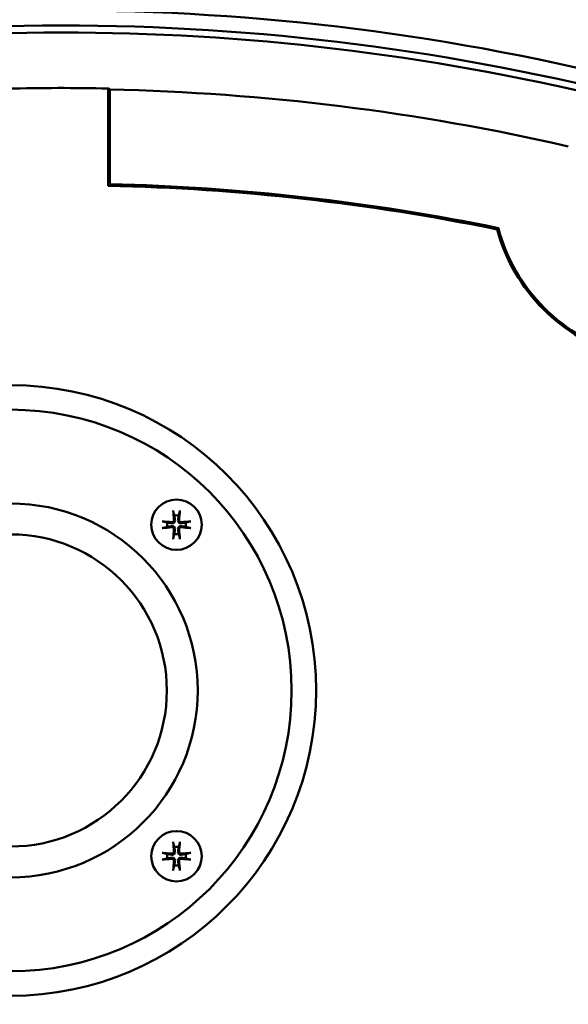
# Model space of a CAD drawing. Header units: millimetres. Extents: x 0 to 1680, y 0 to 1188.
# Tile 27 of 30: x 1276 to 1331, y 803 to 900. Entities that reach past the tile are written whole.
import ezdxf

# ---------------------------------------------------------------- set-up
doc = ezdxf.new("R2010")
doc.units = ezdxf.units.MM
doc.header["$LTSCALE"] = 4
doc.layers.add('Видимый контур (ГОСТ)', color=7, linetype='Continuous', lineweight=50)
doc.layers.add('Размер (ГОСТ)', color=7, linetype='Continuous', lineweight=25)
doc.styles.add('Обычный текст (ГОСТ)', font='GOST Common Italic.ttf')
doc.dimstyles.new('Обычный (ГОСТ)', dxfattribs={"dimscale": 4, "dimtxt": 3.5, "dimasz": 3.5, "dimexe": 1, "dimexo": 0, "dimgap": 0.5, "dimtad": 1, "dimtxsty": 'Обычный текст (ГОСТ)', "dimblk": 'Filled-1', "dimcen": 0.09, "dimdle": 15, "dimclrd": 256, "dimclre": 256, "dimclrt": 256, "dimazin": 2, "dimtfac": 0.714286, "dimtdec": 3, "dimtmove": 0, "dimatfit": 3, "dimfxl": 1, "dimtolj": 1, "dimlwd": 25, "dimlwe": 25, "dimarcsym": 0})

# ---------------------------------------------------------------- blocks, each defined once
blk = doc.blocks.new('Filled-1')
at = {"color": 0}
for p, q in [((0, 0), (-1, 0.1429)), ((-1, 0.1429), (-1, -0.1429)), ((-1, 0), (0, 0)), ((-1, -0.1429), (0, 0))]:
    blk.add_line(p, q, dxfattribs=at)
at = {"color": 0, "flags": 128}
blk.add_lwpolyline([(-1, -0.1429), (0, 0), (-1, 0.1429), (-1, -0.1429)], dxfattribs=at)
at = {"color": 0}
blk.add_solid([(-1, -0.1429), (0, 0), (-1, 0.1429), (-1, -0.1429)], dxfattribs=at)
blk = doc.blocks.new('*D13')
at = {"layer": 'Defpoints', "color": 0, "linetype": 'Continuous', "transparency": 16777216}
for p in [(1221.989, 1001.444), (1217.934, 731.444), (1447.122, 731.444)]:
    blk.add_point(p, dxfattribs=at)
at = {"layer": 'Размер (ГОСТ)', "linetype": 'Continuous', "lineweight": 25, "transparency": 16777216}
for p, q in [((1221.989, 1001.444), (1451.122, 1001.444)), ((1447.122, 987.444), (1447.122, 745.444)), ((1217.934, 731.444), (1451.122, 731.444))]:
    blk.add_line(p, q, dxfattribs=at)
at = {"layer": 'Размер (ГОСТ)', "linetype": 'Continuous', "lineweight": 25, "transparency": 16777216, "xscale": 14, "yscale": 14, "zscale": 14}
for p, rotation in [((1447.122, 1001.444), 90), ((1447.122, 731.444), 270)]:
    blk.add_blockref('Filled-1', p, dxfattribs=dict(at, rotation=rotation))
at = {"layer": 'Размер (ГОСТ)', "linetype": 'Continuous', "lineweight": 25, "transparency": 16777216, "insert": (1430.942, 851.574), "char_height": 14, "attachment_point": 1, "rotation": 90, "style": 'Обычный текст (ГОСТ)'}
blk.add_mtext('\\A1;270', dxfattribs=at)

msp = doc.modelspace()

# ---------------------------------------------------------------- linework, layer by layer
at = {"layer": 'Видимый контур (ГОСТ)'}
for p, q in [((1284.99, 883.786), (1284.99, 893.439)), ((1285.148, 883.94), (1285.148, 892.679))]:
    msp.add_line(p, q, dxfattribs=at)
for centre, radius in [((1275.309, 833.692), 30.299), ((1275.309, 833.692), 27.87), ((1275.309, 833.692), 18.554), ((1291.759, 850.143), 2.5), ((1275.309, 833.692), 15.489), ((1291.759, 817.242), 2.5)]:
    msp.add_circle(centre, radius, dxfattribs=at)
for centre, radius, start, end in [((1280.309, 668.38), 232.812, 75.55894, 104.44106), ((1280.309, 668.38), 231.313, 75.4619, 104.5381), ((1280.309, 668.38), 230.614, 76.41796, 103.58204), ((1280.309, 668.38), 225.108, 88.80829, 91.35376), ((1280.309, 668.38), 225.012, 77.07808, 88.77107), ((1280.309, 668.38), 215.457, 78.41979, 88.75491), ((1280.309, 668.38), 215.614, 78.394, 88.71403), ((1340.738, 884.121), 17.644, 194.89473, 255.10527), ((1340.738, 884.121), 17.802, 195.20837, 254.79163), ((1291.759, 850.143), 0.935, 166.76803, 193.23197), ((1291.759, 850.143), 0.935, 76.76803, 103.23197), ((1291.759, 850.143), 0.935, 346.76803, 13.23197), ((1291.759, 850.143), 0.935, 256.76803, 283.23197), ((1291.759, 817.242), 0.935, 76.76803, 103.23197), ((1291.759, 817.242), 0.935, 166.76803, 193.23197), ((1291.759, 817.242), 0.935, 346.76803, 13.23197), ((1291.759, 817.242), 0.935, 256.76803, 283.23197)]:
    msp.add_arc(centre, radius, start, end, dxfattribs=at)
for centre, major_axis, ratio, start_param, end_param in [((1006.797, 668.38), (410.476, 0), 0.745659, 0.825643, 0.82612), ((1291.92, 850.157), (0.398, -4.369), 0.087156, 4.375857, 4.608059), ((1291.598, 850.157), (0.398, 4.369), 0.087156, 4.816719, 5.048921), ((1291.745, 849.982), (-4.369, 0.398), 0.087156, 4.816719, 5.048921), ((1291.774, 849.982), (-4.369, -0.398), 0.087156, 4.375857, 4.608059), ((1291.745, 850.304), (4.369, 0.398), 0.087156, 4.375857, 4.608059), ((1291.92, 850.128), (-0.398, -4.369), 0.087156, 4.816719, 5.048921), ((1291.598, 850.128), (-0.398, 4.369), 0.087156, 4.375857, 4.608059), ((1291.774, 850.304), (4.369, -0.398), 0.087156, 4.816719, 5.048921), ((1291.92, 817.256), (0.398, -4.369), 0.087156, 4.375857, 4.608059), ((1291.598, 817.256), (0.398, 4.369), 0.087156, 4.816719, 5.048921), ((1291.745, 817.08), (-4.369, 0.398), 0.087156, 4.816719, 5.048921), ((1291.745, 817.403), (4.369, 0.398), 0.087156, 4.375857, 4.608059), ((1291.774, 817.08), (-4.369, -0.398), 0.087156, 4.375857, 4.608059), ((1291.774, 817.403), (4.369, -0.398), 0.087156, 4.816719, 5.048921), ((1291.92, 817.227), (-0.398, -4.369), 0.087156, 4.816719, 5.048921), ((1291.598, 817.227), (-0.398, 4.369), 0.087156, 4.375857, 4.608059)]:
    msp.add_ellipse(centre, major_axis=major_axis, ratio=ratio, start_param=start_param, end_param=end_param, dxfattribs=at)
for points, knots in [([(1285.134, 893.34), (1285.138, 893.258), (1285.141, 893.156), (1285.146, 892.947), (1285.148, 892.802), (1285.148, 892.679)], [0.08033733, 0.08033733, 0.08033733, 0.08033733, 0.11124516, 0.11124516, 0.14826678, 0.14826678, 0.14826678, 0.14826678]), ([(1291.451, 851.396), (1291.45, 851.402), (1291.448, 851.412), (1291.444, 851.433), (1291.441, 851.451), (1291.437, 851.482), (1291.435, 851.503), (1291.432, 851.535), (1291.431, 851.553), (1291.43, 851.567)], [0.0478659, 0.0478659, 0.0478659, 0.0478659, 0.05208337, 0.05208337, 0.05727876, 0.05727876, 0.06252381, 0.06252381, 0.06703089, 0.06703089, 0.06703089, 0.06703089]), ([(1292.089, 851.567), (1292.088, 851.553), (1292.087, 851.535), (1292.084, 851.503), (1292.081, 851.482), (1292.077, 851.451), (1292.075, 851.433), (1292.071, 851.412), (1292.069, 851.402), (1292.067, 851.396)], [0.01643552, 0.01643552, 0.01643552, 0.01643552, 0.02094259, 0.02094259, 0.02618765, 0.02618765, 0.03138303, 0.03138303, 0.0356005, 0.0356005, 0.0356005, 0.0356005]), ([(1290.335, 850.472), (1290.349, 850.471), (1290.367, 850.47), (1290.399, 850.467), (1290.419, 850.465), (1290.451, 850.461), (1290.468, 850.458), (1290.49, 850.454), (1290.5, 850.452), (1290.506, 850.451)], [0.01643552, 0.01643552, 0.01643552, 0.01643552, 0.02094259, 0.02094259, 0.02618765, 0.02618765, 0.03138303, 0.03138303, 0.0356005, 0.0356005, 0.0356005, 0.0356005]), ([(1291.609, 850.588), (1291.614, 850.554), (1291.612, 850.517), (1291.598, 850.464), (1291.59, 850.443), (1291.567, 850.401), (1291.552, 850.382), (1291.52, 850.35), (1291.501, 850.335), (1291.459, 850.312), (1291.438, 850.304), (1291.385, 850.29), (1291.348, 850.288), (1291.314, 850.293)], [0.1157055, 0.1157055, 0.1157055, 0.1157055, 0.1265746, 0.1265746, 0.13336881, 0.13336881, 0.14016301, 0.14016301, 0.14695722, 0.14695722, 0.15375143, 0.15375143, 0.16462053, 0.16462053, 0.16462053, 0.16462053]), ([(1291.5, 850.578), (1291.502, 850.558), (1291.5, 850.536), (1291.487, 850.495), (1291.476, 850.475), (1291.45, 850.444), (1291.433, 850.43), (1291.395, 850.41), (1291.374, 850.404), (1291.344, 850.401), (1291.334, 850.401), (1291.324, 850.402)], [0, 0, 0, 0, 0.00610592, 0.00610592, 0.01221184, 0.01221184, 0.01830671, 0.01830671, 0.02440159, 0.02440159, 0.02728319, 0.02728319, 0.02728319, 0.02728319]), ([(1292.204, 850.293), (1292.17, 850.288), (1292.134, 850.29), (1292.081, 850.304), (1292.059, 850.312), (1292.018, 850.335), (1291.999, 850.35), (1291.967, 850.382), (1291.952, 850.401), (1291.929, 850.443), (1291.92, 850.464), (1291.907, 850.517), (1291.904, 850.554), (1291.909, 850.588)], [0.1157055, 0.1157055, 0.1157055, 0.1157055, 0.1265746, 0.1265746, 0.13336881, 0.13336881, 0.14016301, 0.14016301, 0.14695722, 0.14695722, 0.15375143, 0.15375143, 0.16462053, 0.16462053, 0.16462053, 0.16462053]), ([(1292.194, 850.402), (1292.174, 850.4), (1292.152, 850.402), (1292.111, 850.415), (1292.092, 850.426), (1292.061, 850.452), (1292.047, 850.469), (1292.026, 850.507), (1292.02, 850.528), (1292.017, 850.558), (1292.017, 850.568), (1292.018, 850.578)], [0, 0, 0, 0, 0.00610592, 0.00610592, 0.01221184, 0.01221184, 0.01830671, 0.01830671, 0.02440159, 0.02440159, 0.02728319, 0.02728319, 0.02728319, 0.02728319]), ([(1293.012, 850.451), (1293.019, 850.452), (1293.028, 850.454), (1293.05, 850.458), (1293.067, 850.461), (1293.099, 850.465), (1293.119, 850.467), (1293.152, 850.47), (1293.169, 850.471), (1293.184, 850.472)], [0.0478659, 0.0478659, 0.0478659, 0.0478659, 0.05208337, 0.05208337, 0.05727876, 0.05727876, 0.06252381, 0.06252381, 0.06703089, 0.06703089, 0.06703089, 0.06703089]), ([(1290.506, 849.835), (1290.5, 849.833), (1290.49, 849.831), (1290.468, 849.827), (1290.451, 849.825), (1290.419, 849.821), (1290.399, 849.818), (1290.367, 849.815), (1290.349, 849.814), (1290.335, 849.813)], [0.0478659, 0.0478659, 0.0478659, 0.0478659, 0.05208337, 0.05208337, 0.05727876, 0.05727876, 0.06252381, 0.06252381, 0.06703089, 0.06703089, 0.06703089, 0.06703089]), ([(1291.314, 849.993), (1291.348, 849.997), (1291.385, 849.995), (1291.438, 849.982), (1291.459, 849.973), (1291.501, 849.95), (1291.52, 849.935), (1291.552, 849.903), (1291.567, 849.884), (1291.59, 849.843), (1291.598, 849.821), (1291.612, 849.768), (1291.614, 849.732), (1291.609, 849.698)], [0.1157055, 0.1157055, 0.1157055, 0.1157055, 0.1265746, 0.1265746, 0.13336881, 0.13336881, 0.14016301, 0.14016301, 0.14695722, 0.14695722, 0.15375143, 0.15375143, 0.16462053, 0.16462053, 0.16462053, 0.16462053]), ([(1291.324, 849.884), (1291.344, 849.885), (1291.366, 849.883), (1291.407, 849.87), (1291.427, 849.859), (1291.458, 849.833), (1291.472, 849.816), (1291.492, 849.778), (1291.498, 849.757), (1291.501, 849.727), (1291.501, 849.718), (1291.5, 849.708)], [0, 0, 0, 0, 0.00610858, 0.00610858, 0.01221716, 0.01221716, 0.01830937, 0.01830937, 0.02440159, 0.02440159, 0.02728313, 0.02728313, 0.02728313, 0.02728313]), ([(1291.909, 849.698), (1291.904, 849.732), (1291.907, 849.768), (1291.92, 849.821), (1291.929, 849.843), (1291.952, 849.884), (1291.967, 849.903), (1291.999, 849.935), (1292.018, 849.95), (1292.059, 849.973), (1292.081, 849.982), (1292.134, 849.995), (1292.17, 849.997), (1292.204, 849.993)], [0.1157055, 0.1157055, 0.1157055, 0.1157055, 0.1265746, 0.1265746, 0.13336881, 0.13336881, 0.14016301, 0.14016301, 0.14695722, 0.14695722, 0.15375143, 0.15375143, 0.16462053, 0.16462053, 0.16462053, 0.16462053]), ([(1292.018, 849.708), (1292.016, 849.728), (1292.019, 849.75), (1292.032, 849.791), (1292.043, 849.81), (1292.069, 849.841), (1292.086, 849.855), (1292.124, 849.875), (1292.145, 849.882), (1292.175, 849.885), (1292.184, 849.885), (1292.194, 849.884)], [0, 0, 0, 0, 0.00610592, 0.00610592, 0.01221184, 0.01221184, 0.01830671, 0.01830671, 0.02440159, 0.02440159, 0.02728319, 0.02728319, 0.02728319, 0.02728319]), ([(1293.184, 849.813), (1293.169, 849.814), (1293.152, 849.815), (1293.119, 849.818), (1293.099, 849.821), (1293.067, 849.825), (1293.05, 849.827), (1293.028, 849.831), (1293.019, 849.833), (1293.012, 849.835)], [0.01643552, 0.01643552, 0.01643552, 0.01643552, 0.02094259, 0.02094259, 0.02618765, 0.02618765, 0.03138303, 0.03138303, 0.0356005, 0.0356005, 0.0356005, 0.0356005]), ([(1291.43, 848.718), (1291.431, 848.733), (1291.432, 848.75), (1291.435, 848.783), (1291.437, 848.803), (1291.441, 848.835), (1291.444, 848.852), (1291.448, 848.874), (1291.45, 848.883), (1291.451, 848.89)], [0.01643552, 0.01643552, 0.01643552, 0.01643552, 0.02094259, 0.02094259, 0.02618765, 0.02618765, 0.03138303, 0.03138303, 0.0356005, 0.0356005, 0.0356005, 0.0356005]), ([(1292.067, 848.89), (1292.069, 848.883), (1292.071, 848.874), (1292.075, 848.852), (1292.077, 848.835), (1292.081, 848.803), (1292.084, 848.783), (1292.087, 848.75), (1292.088, 848.733), (1292.089, 848.718)], [0.0478659, 0.0478659, 0.0478659, 0.0478659, 0.05208337, 0.05208337, 0.05727876, 0.05727876, 0.06252381, 0.06252381, 0.06703089, 0.06703089, 0.06703089, 0.06703089]), ([(1291.451, 818.495), (1291.45, 818.501), (1291.448, 818.51), (1291.444, 818.532), (1291.441, 818.549), (1291.437, 818.581), (1291.435, 818.602), (1291.432, 818.634), (1291.431, 818.651), (1291.43, 818.666)], [0.0478659, 0.0478659, 0.0478659, 0.0478659, 0.05208337, 0.05208337, 0.05727876, 0.05727876, 0.06252381, 0.06252381, 0.06703089, 0.06703089, 0.06703089, 0.06703089]), ([(1292.089, 818.666), (1292.088, 818.651), (1292.087, 818.634), (1292.084, 818.602), (1292.081, 818.581), (1292.077, 818.549), (1292.075, 818.532), (1292.071, 818.51), (1292.069, 818.501), (1292.067, 818.495)], [0.01643552, 0.01643552, 0.01643552, 0.01643552, 0.02094259, 0.02094259, 0.02618765, 0.02618765, 0.03138303, 0.03138303, 0.0356005, 0.0356005, 0.0356005, 0.0356005]), ([(1290.335, 817.571), (1290.349, 817.57), (1290.367, 817.569), (1290.399, 817.566), (1290.419, 817.564), (1290.451, 817.56), (1290.468, 817.557), (1290.49, 817.553), (1290.5, 817.551), (1290.506, 817.549)], [0.01643552, 0.01643552, 0.01643552, 0.01643552, 0.02094259, 0.02094259, 0.02618765, 0.02618765, 0.03138303, 0.03138303, 0.0356005, 0.0356005, 0.0356005, 0.0356005]), ([(1291.609, 817.687), (1291.614, 817.652), (1291.612, 817.616), (1291.598, 817.563), (1291.59, 817.541), (1291.567, 817.5), (1291.552, 817.481), (1291.52, 817.449), (1291.501, 817.434), (1291.459, 817.411), (1291.438, 817.403), (1291.385, 817.389), (1291.348, 817.387), (1291.314, 817.391)], [0.1157055, 0.1157055, 0.1157055, 0.1157055, 0.1265746, 0.1265746, 0.13336881, 0.13336881, 0.14016301, 0.14016301, 0.14695722, 0.14695722, 0.15375143, 0.15375143, 0.16462053, 0.16462053, 0.16462053, 0.16462053]), ([(1291.314, 817.092), (1291.348, 817.096), (1291.385, 817.094), (1291.438, 817.08), (1291.459, 817.072), (1291.501, 817.049), (1291.52, 817.034), (1291.552, 817.002), (1291.567, 816.983), (1291.59, 816.942), (1291.598, 816.92), (1291.612, 816.867), (1291.614, 816.831), (1291.609, 816.796)], [0.1157055, 0.1157055, 0.1157055, 0.1157055, 0.1265746, 0.1265746, 0.13336881, 0.13336881, 0.14016301, 0.14016301, 0.14695722, 0.14695722, 0.15375143, 0.15375143, 0.16462053, 0.16462053, 0.16462053, 0.16462053]), ([(1291.5, 817.677), (1291.502, 817.657), (1291.5, 817.635), (1291.487, 817.593), (1291.476, 817.574), (1291.45, 817.543), (1291.433, 817.529), (1291.395, 817.509), (1291.374, 817.503), (1291.344, 817.5), (1291.334, 817.5), (1291.324, 817.5)], [0, 0, 0, 0, 0.00610592, 0.00610592, 0.01221184, 0.01221184, 0.01830671, 0.01830671, 0.02440159, 0.02440159, 0.02728319, 0.02728319, 0.02728319, 0.02728319]), ([(1291.324, 816.983), (1291.344, 816.984), (1291.366, 816.982), (1291.407, 816.969), (1291.427, 816.958), (1291.458, 816.932), (1291.472, 816.915), (1291.492, 816.877), (1291.498, 816.856), (1291.501, 816.826), (1291.501, 816.816), (1291.5, 816.806)], [0, 0, 0, 0, 0.00610858, 0.00610858, 0.01221716, 0.01221716, 0.01830937, 0.01830937, 0.02440159, 0.02440159, 0.02728313, 0.02728313, 0.02728313, 0.02728313]), ([(1292.204, 817.391), (1292.17, 817.387), (1292.134, 817.389), (1292.081, 817.403), (1292.059, 817.411), (1292.018, 817.434), (1291.999, 817.449), (1291.967, 817.481), (1291.952, 817.5), (1291.929, 817.541), (1291.92, 817.563), (1291.907, 817.616), (1291.904, 817.652), (1291.909, 817.687)], [0.1157055, 0.1157055, 0.1157055, 0.1157055, 0.1265746, 0.1265746, 0.13336881, 0.13336881, 0.14016301, 0.14016301, 0.14695722, 0.14695722, 0.15375143, 0.15375143, 0.16462053, 0.16462053, 0.16462053, 0.16462053]), ([(1291.909, 816.796), (1291.904, 816.831), (1291.907, 816.867), (1291.92, 816.92), (1291.929, 816.942), (1291.952, 816.983), (1291.967, 817.002), (1291.999, 817.034), (1292.018, 817.049), (1292.059, 817.072), (1292.081, 817.08), (1292.134, 817.094), (1292.17, 817.096), (1292.204, 817.092)], [0.1157055, 0.1157055, 0.1157055, 0.1157055, 0.1265746, 0.1265746, 0.13336881, 0.13336881, 0.14016301, 0.14016301, 0.14695722, 0.14695722, 0.15375143, 0.15375143, 0.16462053, 0.16462053, 0.16462053, 0.16462053]), ([(1292.018, 816.806), (1292.016, 816.827), (1292.019, 816.848), (1292.032, 816.89), (1292.043, 816.909), (1292.069, 816.94), (1292.086, 816.954), (1292.124, 816.974), (1292.145, 816.98), (1292.175, 816.983), (1292.184, 816.983), (1292.194, 816.983)], [0, 0, 0, 0, 0.00610592, 0.00610592, 0.01221184, 0.01221184, 0.01830671, 0.01830671, 0.02440159, 0.02440159, 0.02728319, 0.02728319, 0.02728319, 0.02728319]), ([(1292.194, 817.5), (1292.174, 817.499), (1292.152, 817.501), (1292.111, 817.514), (1292.092, 817.525), (1292.061, 817.551), (1292.047, 817.568), (1292.026, 817.606), (1292.02, 817.627), (1292.017, 817.657), (1292.017, 817.667), (1292.018, 817.677)], [0, 0, 0, 0, 0.00610592, 0.00610592, 0.01221184, 0.01221184, 0.01830671, 0.01830671, 0.02440159, 0.02440159, 0.02728319, 0.02728319, 0.02728319, 0.02728319]), ([(1293.012, 817.549), (1293.019, 817.551), (1293.028, 817.553), (1293.05, 817.557), (1293.067, 817.56), (1293.099, 817.564), (1293.119, 817.566), (1293.152, 817.569), (1293.169, 817.57), (1293.184, 817.571)], [0.0478659, 0.0478659, 0.0478659, 0.0478659, 0.05208337, 0.05208337, 0.05727876, 0.05727876, 0.06252381, 0.06252381, 0.06703089, 0.06703089, 0.06703089, 0.06703089]), ([(1290.506, 816.934), (1290.5, 816.932), (1290.49, 816.93), (1290.468, 816.926), (1290.451, 816.923), (1290.419, 816.919), (1290.399, 816.917), (1290.367, 816.914), (1290.349, 816.913), (1290.335, 816.912)], [0.0478659, 0.0478659, 0.0478659, 0.0478659, 0.05208337, 0.05208337, 0.05727876, 0.05727876, 0.06252381, 0.06252381, 0.06703089, 0.06703089, 0.06703089, 0.06703089]), ([(1293.184, 816.912), (1293.169, 816.913), (1293.152, 816.914), (1293.119, 816.917), (1293.099, 816.919), (1293.067, 816.923), (1293.05, 816.926), (1293.028, 816.93), (1293.019, 816.932), (1293.012, 816.934)], [0.01643552, 0.01643552, 0.01643552, 0.01643552, 0.02094259, 0.02094259, 0.02618765, 0.02618765, 0.03138303, 0.03138303, 0.0356005, 0.0356005, 0.0356005, 0.0356005]), ([(1291.43, 815.817), (1291.431, 815.832), (1291.432, 815.849), (1291.435, 815.881), (1291.437, 815.902), (1291.441, 815.934), (1291.444, 815.951), (1291.448, 815.973), (1291.45, 815.982), (1291.451, 815.988)], [0.01643552, 0.01643552, 0.01643552, 0.01643552, 0.02094259, 0.02094259, 0.02618765, 0.02618765, 0.03138303, 0.03138303, 0.0356005, 0.0356005, 0.0356005, 0.0356005]), ([(1292.067, 815.988), (1292.069, 815.982), (1292.071, 815.973), (1292.075, 815.951), (1292.077, 815.934), (1292.081, 815.902), (1292.084, 815.881), (1292.087, 815.849), (1292.088, 815.832), (1292.089, 815.817)], [0.0478659, 0.0478659, 0.0478659, 0.0478659, 0.05208337, 0.05208337, 0.05727876, 0.05727876, 0.06252381, 0.06252381, 0.06703089, 0.06703089, 0.06703089, 0.06703089])]:
    msp.add_open_spline(points, degree=3, knots=knots, dxfattribs=at)
for points, weights in [([(1284.99, 883.786), (1285.069, 883.863), (1285.148, 883.94)], [0.999999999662, 0.999999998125, 0.999999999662]), ([(1291.451, 851.396), (1291.506, 851.197), (1291.545, 851.053)], [1.00329461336, 1.01453007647, 1]), ([(1291.973, 851.053), (1292.013, 851.197), (1292.067, 851.396)], [1, 1.01453008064, 1.00329461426]), ([(1290.849, 850.357), (1290.705, 850.396), (1290.506, 850.451)], [1, 1.01453007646, 1.00329461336]), ([(1291.314, 850.293), (1291.159, 850.314), (1290.849, 850.357)], [1.84165152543, 1.44094764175, 1]), ([(1291.545, 851.053), (1291.588, 850.743), (1291.609, 850.588)], [1, 1.44094764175, 1.84165152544]), ([(1291.909, 850.588), (1291.93, 850.743), (1291.973, 851.053)], [1.84165152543, 1.44094764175, 1]), ([(1292.669, 850.357), (1292.359, 850.314), (1292.204, 850.293)], [1, 1.44094764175, 1.84165152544]), ([(1293.012, 850.451), (1292.814, 850.396), (1292.669, 850.357)], [1.00329461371, 1.01453007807, 1]), ([(1290.506, 849.835), (1290.705, 849.889), (1290.849, 849.929)], [1.00329461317, 1.01453007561, 1]), ([(1290.849, 849.929), (1291.159, 849.972), (1291.314, 849.993)], [1, 1.44094764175, 1.84165152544]), ([(1291.545, 849.233), (1291.506, 849.088), (1291.451, 848.89)], [1, 1.01453007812, 1.00329461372]), ([(1291.609, 849.698), (1291.588, 849.543), (1291.545, 849.233)], [1.84165152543, 1.44094764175, 1]), ([(1291.973, 849.233), (1291.93, 849.543), (1291.909, 849.698)], [1, 1.44094764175, 1.84165152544]), ([(1292.067, 848.89), (1292.013, 849.088), (1291.973, 849.233)], [1.00329461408, 1.01453007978, 1]), ([(1292.204, 849.993), (1292.359, 849.972), (1292.669, 849.929)], [1.84165152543, 1.44094764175, 1]), ([(1292.669, 849.929), (1292.814, 849.889), (1293.012, 849.835)], [1, 1.014530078, 1.00329461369]), ([(1291.451, 818.495), (1291.506, 818.296), (1291.545, 818.152)], [1.00329461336, 1.01453007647, 1]), ([(1291.545, 818.152), (1291.588, 817.842), (1291.609, 817.687)], [1, 1.44094764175, 1.84165152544]), ([(1291.909, 817.687), (1291.93, 817.842), (1291.973, 818.152)], [1.84165152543, 1.44094764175, 1]), ([(1291.973, 818.152), (1292.013, 818.296), (1292.067, 818.495)], [1, 1.01453008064, 1.00329461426]), ([(1290.849, 817.456), (1290.705, 817.495), (1290.506, 817.549)], [1, 1.01453007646, 1.00329461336]), ([(1290.506, 816.934), (1290.705, 816.988), (1290.849, 817.027)], [1.00329461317, 1.01453007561, 1]), ([(1291.314, 817.391), (1291.159, 817.413), (1290.849, 817.456)], [1.84165152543, 1.44094764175, 1]), ([(1290.849, 817.027), (1291.159, 817.07), (1291.314, 817.092)], [1, 1.44094764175, 1.84165152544]), ([(1292.669, 817.456), (1292.359, 817.413), (1292.204, 817.391)], [1, 1.44094764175, 1.84165152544]), ([(1292.204, 817.092), (1292.359, 817.07), (1292.669, 817.027)], [1.84165152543, 1.44094764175, 1]), ([(1293.012, 817.549), (1292.814, 817.495), (1292.669, 817.456)], [1.00329461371, 1.01453007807, 1]), ([(1292.669, 817.027), (1292.814, 816.988), (1293.012, 816.934)], [1, 1.014530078, 1.00329461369]), ([(1291.545, 816.331), (1291.506, 816.187), (1291.451, 815.988)], [1, 1.01453007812, 1.00329461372]), ([(1291.609, 816.796), (1291.588, 816.641), (1291.545, 816.331)], [1.84165152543, 1.44094764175, 1]), ([(1291.973, 816.331), (1291.93, 816.641), (1291.909, 816.796)], [1, 1.44094764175, 1.84165152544]), ([(1292.067, 815.988), (1292.013, 816.187), (1291.973, 816.331)], [1.00329461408, 1.01453007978, 1])]:
    msp.add_rational_spline(points, weights, degree=2, dxfattribs=at)
msp.add_open_spline([(1323.559, 879.451), (1323.601, 879.496), (1323.644, 879.541), (1323.686, 879.586)], degree=3, dxfattribs=at)

# ---------------------------------------------------------------- dimensions: what is measured, and where the dimension line sits
at = {"layer": 'Размер (ГОСТ)', "linetype": 'Continuous', "lineweight": 25}
dim = msp.add_linear_dim(base=(1447.122, 731.444), p1=(1221.989, 1001.444), p2=(1217.934, 731.444), angle=270, dimstyle='Обычный (ГОСТ)', override={"dimgap": 0.5, "dimdec": 2, "dimtol": 0, "dimlim": 0, "dimtp": 0, "dimtm": 0, "dimtdec": 3, "dimtofl": 0, "dimatfit": 1}, dxfattribs=at)
dim.commit()
dim.dimension.update_dxf_attribs({"geometry": '*D13', "text_midpoint": (1447.122, 866.444), "dimtype": 160})

doc.saveas('drawing.dxf')
